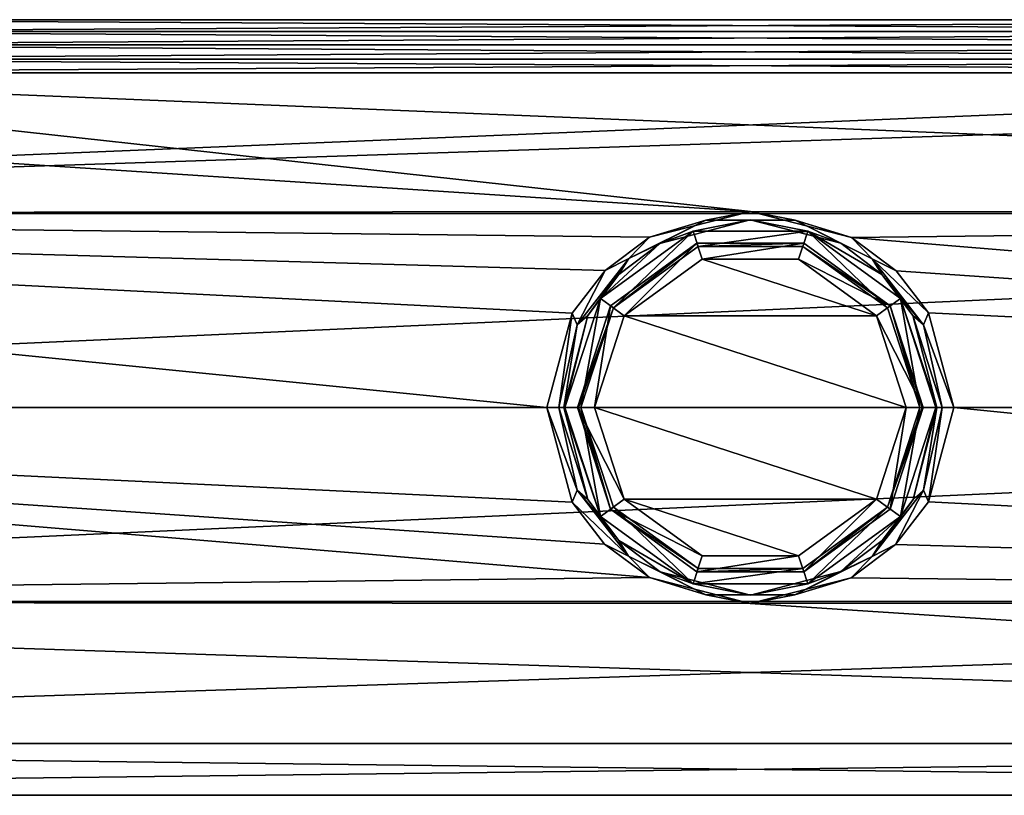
# Model space of a CAD drawing. Header units: metres. Extents: x -150 to 150, y -23 to 71.
# Tile 6 of 13: x -43 to 15, y -23 to 23. Entities that reach past the tile are written whole.
import ezdxf

# ---------------------------------------------------------------- set-up
doc = ezdxf.new("R2010")
doc.units = ezdxf.units.M
doc.layers.add('solid_26_009_130_XXX', color=7, linetype='CONTINUOUS')

msp = doc.modelspace()

# ---------------------------------------------------------------- linework, layer by layer
at = {"layer": 'solid_26_009_130_XXX'}
for points in [[(62.921299, 23), (-62.921299, 23), (-64.422195, 22.303703, 5.616481)], [(64.419624, 22.305586, 5.608996), (62.921299, 23), (-64.422195, 22.303703, 5.616481)], [(-64.419693, 22.305567, -5.609073), (-62.921299, 23), (64.422638, 22.303553, -5.617074)], [(64.422638, 22.303553, -5.617074), (-62.921299, 23), (62.921299, 23)], [(66.373909, 21.511745, 8.139091), (-64.422195, 22.303703, 5.616481), (-66.380585, 21.510267, 8.142999)], [(-66.373749, 21.51177, -8.139026), (-64.419693, 22.305567, -5.609073), (64.422638, 22.303553, -5.617074)], [(-66.373749, 21.51177, -8.139026), (64.422638, 22.303553, -5.617074), (66.380501, 21.510153, -8.143301)], [(66.373909, 21.511745, 8.139091), (64.419624, 22.305586, 5.608996), (-64.422195, 22.303703, 5.616481)], [(69.007988, 20.664591, 10.098251), (-66.380585, 21.510267, 8.142999), (-69.026115, 20.65926, 10.109155)], [(-69.008148, 20.664602, -10.098229), (-66.373749, 21.51177, -8.139026), (66.380501, 21.510153, -8.143301)], [(-69.008148, 20.664602, -10.098229), (66.380501, 21.510153, -8.143301), (69.026016, 20.659424, -10.108819)], [(69.007988, 20.664591, 10.098251), (66.373909, 21.511745, 8.139091), (-66.380585, 21.510267, 8.142999)], [(69.007988, 20.664591, 10.098251), (-69.026115, 20.65926, 10.109155), (-75.009285, 19.842169, 11.631351)], [(74.990715, 19.842169, 11.631351), (69.007988, 20.664591, 10.098251), (-75.009285, 19.842169, 11.631351)], [(-74.990974, 19.842237, -11.631233), (-69.008148, 20.664602, -10.098229), (75.009026, 19.842237, -11.631233)], [(-69.008148, 20.664602, -10.098229), (69.026016, 20.659424, -10.108819), (75.009026, 19.842237, -11.631233)], [(0.009334, 11.622487, -19.847363), (-127.5, 11.5, -19.918585), (-127.5, 19.918585, -11.5)], [(0.009334, 11.622487, -19.847363), (-127.5, 19.918585, -11.5), (-74.990974, 19.842237, -11.631233)], [(127.5, 19.918585, 11.5), (74.990715, 19.842169, 11.631351), (-127.5, 11.5, 19.918585)], [(127.5, 11.5, 19.918585), (127.5, 19.918585, 11.5), (-127.5, 11.5, 19.918585)], [(74.990715, 19.842169, 11.631351), (-75.009285, 19.842169, 11.631351), (-127.5, 11.5, 19.918585)], [(-74.990974, 19.842237, -11.631233), (75.009026, 19.842237, -11.631233), (127.5, 11.5, -19.918585)], [(0.009334, 11.622487, -19.847363), (-74.990974, 19.842237, -11.631233), (127.5, 11.5, -19.918585)], [(0.009334, 11.622487, -19.847363), (-5.977132, 10.096756, -20.665321), (-127.5, 11.5, -19.918585)], [(-12.069973, 0, -23), (-127.5, 0, -23), (-127.5, 11.5, -19.918585)], [(-10.572887, 5.602885, -22.307121), (-12.069973, 0, -23), (-127.5, 11.5, -19.918585)], [(-8.617329, 8.135077, -21.513264), (-10.572887, 5.602885, -22.307121), (-127.5, 11.5, -19.918585)], [(-5.977132, 10.096756, -20.665321), (-8.617329, 8.135077, -21.513264), (-127.5, 11.5, -19.918585)], [(127.5, 11.5, 19.918585), (-127.5, 11.5, 19.918585), (-127.5, 0, 23)], [(127.5, 0, 23), (127.5, 11.5, 19.918585), (-127.5, 0, 23)], [(-2.63973, 11.114694, -20.181046), (-7.218173, 8.829697, -21.353449), (-5.977132, 10.096756, -20.665321)], [(-2.63973, 11.114694, -20.181046), (-5.370833, 9.729246, -21.512562), (-7.218173, 8.829697, -21.353449)], [(-2.63973, 11.114694, -20.181046), (-5.977132, 10.096756, -20.665321), (0.009334, 11.622487, -19.847363)], [(-5.370833, 9.729246, -21.512562), (-0.007239, 11.127539, -20.693167), (-3.399002, 10.46165, -28)], [(-2.63973, 11.114694, -20.181046), (-0.007239, 11.127539, -20.693167), (-5.370833, 9.729246, -21.512562)], [(-0.007239, 11.127539, -20.693167), (3.399194, 10.46159, -28), (-3.399002, 10.46165, -28)], [(2.652673, 11.111604, -20.182819), (-2.63973, 11.114694, -20.181046), (0.009334, 11.622487, -19.847363)], [(2.652673, 11.111604, -20.182819), (-0.007239, 11.127539, -20.693167), (-2.63973, 11.114694, -20.181046)], [(-0.007239, 11.127539, -20.693167), (5.356764, 9.737083, -21.508335), (3.399194, 10.46159, -28)], [(2.652673, 11.111604, -20.182819), (5.356764, 9.737083, -21.508335), (-0.007239, 11.127539, -20.693167)], [(5.993629, 10.08392, -20.671589), (0.009334, 11.622487, -19.847363), (127.5, 11.5, -19.918585)], [(2.652673, 11.111604, -20.182819), (0.009334, 11.622487, -19.847363), (5.993629, 10.08392, -20.671589)], [(7.227271, 8.82215, -21.356838), (2.652673, 11.111604, -20.182819), (5.993629, 10.08392, -20.671589)], [(7.227271, 8.82215, -21.356838), (5.356764, 9.737083, -21.508335), (2.652673, 11.111604, -20.182819)], [(5.993629, 10.08392, -20.671589), (127.5, 11.5, -19.918585), (127.5, 0, -23)], [(-8.130516, 5.907386, -28), (-8.898938, 6.465994, -28), (-3.399002, 10.46165, -28)], [(-5.370833, 9.729246, -21.512562), (-3.399002, 10.46165, -28), (-8.898938, 6.465994, -28)], [(-7.218173, 8.829697, -21.353449), (-8.617329, 8.135077, -21.513264), (-5.977132, 10.096756, -20.665321)], [(-3.105158, 9.558269, -28), (-8.130516, 5.907386, -28), (-3.399002, 10.46165, -28)], [(-3.105158, 9.558269, -28), (-3.399002, 10.46165, -28), (3.399194, 10.46159, -28)], [(3.106376, 9.557873, -28), (-3.105158, 9.558269, -28), (3.399194, 10.46159, -28)], [(8.131269, 5.90635, -28), (3.106376, 9.557873, -28), (3.399194, 10.46159, -28)], [(8.131269, 5.90635, -28), (3.399194, 10.46159, -28), (8.899046, 6.465847, -28)], [(7.800384, 7.89425, -22.386679), (8.899046, 6.465847, -28), (3.399194, 10.46159, -28)], [(5.356764, 9.737083, -21.508335), (7.800384, 7.89425, -22.386679), (3.399194, 10.46159, -28)], [(8.657667, 8.103149, -21.525311), (5.993629, 10.08392, -20.671589), (127.5, 0, -23)], [(7.227271, 8.82215, -21.356838), (5.993629, 10.08392, -20.671589), (8.657667, 8.103149, -21.525311)], [(-7.811823, 7.882813, -22.391451), (-5.370833, 9.729246, -21.512562), (-8.898938, 6.465994, -28)], [(-8.292478, 6.024725, -39), (-3.167457, 9.748319, -39), (-7.483468, 5.43693, -40)], [(-8.292387, 6.02485, -28.200001), (-3.167457, 9.748319, -39), (-8.292478, 6.024725, -39)], [(-8.292387, 6.02485, -28.200001), (-8.130516, 5.907386, -28), (-3.167379, 9.748343, -28.200001)], [(-8.292387, 6.02485, -28.200001), (-3.167379, 9.748343, -28.200001), (-3.167457, 9.748319, -39)], [(-3.167379, 9.748343, -28.200001), (-8.130516, 5.907386, -28), (-3.105158, 9.558269, -28)], [(-7.218173, 8.829697, -21.353449), (-5.370833, 9.729246, -21.512562), (-7.811823, 7.882813, -22.391451)], [(-3.167457, 9.748319, -39), (-2.858458, 8.797256, -40), (-7.483468, 5.43693, -40)], [(-3.167379, 9.748343, -28.200001), (3.167454, 9.74832, -28.200001), (-3.167457, 9.748319, -39)], [(3.167454, 9.74832, -28.200001), (3.167457, 9.748319, -39), (-3.167457, 9.748319, -39)], [(-3.167457, 9.748319, -39), (3.167457, 9.748319, -39), (-2.858458, 8.797256, -40)], [(-3.167379, 9.748343, -28.200001), (-3.105158, 9.558269, -28), (3.167454, 9.74832, -28.200001)], [(3.167454, 9.74832, -28.200001), (-3.105158, 9.558269, -28), (3.106376, 9.557873, -28)], [(3.167457, 9.748319, -39), (2.858469, 8.797253, -40), (-2.858458, 8.797256, -40)], [(3.167457, 9.748319, -39), (8.292478, 6.024725, -39), (2.858469, 8.797253, -40)], [(3.167454, 9.74832, -28.200001), (3.106376, 9.557873, -28), (8.292434, 6.024786, -28.200001)], [(8.292434, 6.024786, -28.200001), (3.106376, 9.557873, -28), (8.131269, 5.90635, -28)], [(3.167454, 9.74832, -28.200001), (8.292434, 6.024786, -28.200001), (3.167457, 9.748319, -39)], [(8.292434, 6.024786, -28.200001), (8.292478, 6.024725, -39), (3.167457, 9.748319, -39)], [(7.227271, 8.82215, -21.356838), (7.800384, 7.89425, -22.386679), (5.356764, 9.737083, -21.508335)], [(-7.218173, 8.829697, -21.353449), (-10.270604, 4.902113, -22.699465), (-8.617329, 8.135077, -21.513264)], [(-7.218173, 8.829697, -21.353449), (-9.650757, 5.449718, -23.235495), (-10.270604, 4.902113, -22.699465)], [(-7.218173, 8.829697, -21.353449), (-7.811823, 7.882813, -22.391451), (-9.650757, 5.449718, -23.235495)], [(-7.483468, 5.43693, -40), (-2.858458, 8.797256, -40), (7.483481, 5.436911, -40)], [(-2.858458, 8.797256, -40), (2.858469, 8.797253, -40), (7.483481, 5.436911, -40)], [(8.292478, 6.024725, -39), (7.483481, 5.436911, -40), (2.858469, 8.797253, -40)], [(7.227271, 8.82215, -21.356838), (8.657667, 8.103149, -21.525311), (10.571868, 5.604692, -22.306667)], [(10.273384, 4.896267, -22.700905), (7.227271, 8.82215, -21.356838), (10.571868, 5.604692, -22.306667)], [(10.273384, 4.896267, -22.700905), (7.800384, 7.89425, -22.386679), (7.227271, 8.82215, -21.356838)], [(-10.270604, 4.902113, -22.699465), (-10.572887, 5.602885, -22.307121), (-8.617329, 8.135077, -21.513264)], [(-9.650757, 5.449718, -23.235495), (-7.811823, 7.882813, -22.391451), (-8.898938, 6.465994, -28)], [(7.800384, 7.89425, -22.386679), (9.643296, 5.463039, -23.231825), (8.899046, 6.465847, -28)], [(10.273384, 4.896267, -22.700905), (9.643296, 5.463039, -23.231825), (7.800384, 7.89425, -22.386679)], [(10.571868, 5.604692, -22.306667), (8.657667, 8.103149, -21.525311), (127.5, 0, -23)], [(-10.05, 0, -28), (-11, 0, -28), (-8.898938, 6.465994, -28)], [(-9.650757, 5.449718, -23.235495), (-8.898938, 6.465994, -28), (-11, 0, -28)], [(-8.130516, 5.907386, -28), (-10.05, 0, -28), (-8.898938, 6.465994, -28)], [(10.05, 0, -28), (8.131269, 5.90635, -28), (8.899046, 6.465847, -28)], [(10.05, 0, -28), (8.899046, 6.465847, -28), (11, 0, -28)], [(11.070125, 0, -23.98255), (11, 0, -28), (8.899046, 6.465847, -28)], [(9.643296, 5.463039, -23.231825), (11.070125, 0, -23.98255), (8.899046, 6.465847, -28)], [(-10.25, 0, -28.200001), (-8.130516, 5.907386, -28), (-8.292387, 6.02485, -28.200001)], [(-8.292387, 6.02485, -28.200001), (-8.292478, 6.024725, -39), (-10.25, 0, -39)], [(-10.25, 0, -28.200001), (-8.292387, 6.02485, -28.200001), (-10.25, 0, -39)], [(-10.25, 0, -39), (-8.292478, 6.024725, -39), (-9.25, 0, -40)], [(-10.191422, 0, -28.058578), (-8.130516, 5.907386, -28), (-10.25, 0, -28.200001)], [(-10.191422, 0, -28.058578), (-10.05, 0, -28), (-8.130516, 5.907386, -28)], [(-8.292478, 6.024725, -39), (-7.483468, 5.43693, -40), (-9.25, 0, -40)], [(8.292478, 6.024725, -39), (10.25, 0, -39), (7.483481, 5.436911, -40)], [(8.292434, 6.024786, -28.200001), (8.131269, 5.90635, -28), (10.05, 0, -28)], [(10.191422, 0, -28.058578), (8.292434, 6.024786, -28.200001), (10.05, 0, -28)], [(8.292434, 6.024786, -28.200001), (10.25, 0, -28.200001), (8.292478, 6.024725, -39)], [(10.191422, 0, -28.058578), (10.25, 0, -28.200001), (8.292434, 6.024786, -28.200001)], [(10.25, 0, -28.200001), (10.25, 0, -39), (8.292478, 6.024725, -39)], [(-11.3694, 0, -23.286419), (-12.069973, 0, -23), (-10.572887, 5.602885, -22.307121)], [(-10.270604, 4.902113, -22.699465), (-11.3694, 0, -23.286419), (-10.572887, 5.602885, -22.307121)], [(-11.070125, 0, -23.98255), (-9.650757, 5.449718, -23.235495), (-11, 0, -28)], [(-10.270604, 4.902113, -22.699465), (-9.650757, 5.449718, -23.235495), (-11.070125, 0, -23.98255)], [(-9.25, 0, -40), (-7.483468, 5.43693, -40), (9.25, 0, -40)], [(-7.483468, 5.43693, -40), (7.483481, 5.436911, -40), (9.25, 0, -40)], [(10.25, 0, -39), (9.25, 0, -40), (7.483481, 5.436911, -40)], [(11.3694, 0, -23.286419), (11.070125, 0, -23.98255), (9.643296, 5.463039, -23.231825)], [(11.3694, 0, -23.286419), (9.643296, 5.463039, -23.231825), (10.273384, 4.896267, -22.700905)], [(10.273384, 4.896267, -22.700905), (10.571868, 5.604692, -22.306667), (12.069973, 0, -23)], [(10.571868, 5.604692, -22.306667), (127.5, 0, -23), (12.069973, 0, -23)], [(-10.270604, 4.902113, -22.699465), (-11.070125, 0, -23.98255), (-11.3694, 0, -23.286419)], [(11.3694, 0, -23.286419), (10.273384, 4.896267, -22.700905), (12.069973, 0, -23)], [(-12.069973, 0, -23), (-10.571843, -5.604749, -22.306654), (-127.5, 0, -23)], [(-10.273383, -4.896269, -22.700905), (-10.571843, -5.604749, -22.306654), (-12.069973, 0, -23)], [(-10.273383, -4.896269, -22.700905), (-12.069973, 0, -23), (-11.3694, 0, -23.286419)], [(-9.643296, -5.463038, -23.231825), (-11.3694, 0, -23.286419), (-11.070125, 0, -23.98255)], [(-9.643296, -5.463038, -23.231825), (-10.273383, -4.896269, -22.700905), (-11.3694, 0, -23.286419)], [(-11.070125, 0, -23.98255), (-11, 0, -28), (-8.899046, -6.465847, -28)], [(-9.643296, -5.463038, -23.231825), (-11.070125, 0, -23.98255), (-8.899046, -6.465847, -28)], [(-10.05, 0, -28), (-8.899046, -6.465847, -28), (-11, 0, -28)], [(-10.25, 0, -39), (-9.25, 0, -40), (-7.483481, -5.436911, -40)], [(-8.292478, -6.024725, -39), (-10.25, 0, -39), (-7.483481, -5.436911, -40)], [(-8.292478, -6.024725, -39), (-10.25, 0, -28.200001), (-10.25, 0, -39)], [(-8.292434, -6.024786, -28.200001), (-10.191422, 0, -28.058578), (-10.25, 0, -28.200001)], [(-8.292478, -6.024725, -39), (-8.292434, -6.024786, -28.200001), (-10.25, 0, -28.200001)], [(7.483468, -5.43693, -40), (-9.25, 0, -40), (9.25, 0, -40)], [(7.483468, -5.43693, -40), (-7.483481, -5.436911, -40), (-9.25, 0, -40)], [(8.130516, -5.907386, -28), (10.05, 0, -28), (8.898938, -6.465994, -28)], [(10.191422, 0, -28.058578), (10.05, 0, -28), (8.130516, -5.907386, -28)], [(10.191422, 0, -28.058578), (8.130516, -5.907386, -28), (10.25, 0, -28.200001)], [(10.05, 0, -28), (11, 0, -28), (8.898938, -6.465994, -28)], [(9.650751, -5.449728, -23.235493), (11, 0, -28), (11.070125, 0, -23.98255)], [(9.650751, -5.449728, -23.235493), (11.070125, 0, -23.98255), (10.270605, -4.902112, -22.699465)], [(10.270605, -4.902112, -22.699465), (11.070125, 0, -23.98255), (11.3694, 0, -23.286419)], [(-5.993629, -10.083918, -20.671589), (-127.5, -11.5, -19.918585), (-127.5, 0, -23)], [(-8.657578, -8.103235, -21.525278), (-5.993629, -10.083918, -20.671589), (-127.5, 0, -23)], [(-10.571843, -5.604749, -22.306654), (-8.657578, -8.103235, -21.525278), (-127.5, 0, -23)], [(127.5, 0, 23), (-127.5, 0, 23), (-127.5, -11.5, 19.918585)], [(127.5, -11.5, 19.918585), (127.5, 0, 23), (-127.5, -11.5, 19.918585)], [(-8.292434, -6.024786, -28.200001), (-10.05, 0, -28), (-10.191422, 0, -28.058578)], [(-8.131269, -5.90635, -28), (-8.899046, -6.465847, -28), (-10.05, 0, -28)], [(-8.292434, -6.024786, -28.200001), (-8.131269, -5.90635, -28), (-10.05, 0, -28)], [(8.292478, -6.024725, -39), (7.483468, -5.43693, -40), (9.25, 0, -40)], [(8.292387, -6.02485, -28.200001), (10.25, 0, -28.200001), (8.130516, -5.907386, -28)], [(8.292387, -6.02485, -28.200001), (10.25, 0, -39), (10.25, 0, -28.200001)], [(8.292478, -6.024725, -39), (10.25, 0, -39), (8.292387, -6.02485, -28.200001)], [(8.292478, -6.024725, -39), (9.25, 0, -40), (10.25, 0, -39)], [(9.650751, -5.449728, -23.235493), (8.898938, -6.465994, -28), (11, 0, -28)], [(10.270605, -4.902112, -22.699465), (11.3694, 0, -23.286419), (10.572888, -5.602874, -22.307125)], [(10.572888, -5.602874, -22.307125), (12.069973, 0, -23), (127.5, -11.5, -19.918585)], [(11.3694, 0, -23.286419), (12.069973, 0, -23), (10.572888, -5.602874, -22.307125)], [(12.069973, 0, -23), (127.5, 0, -23), (127.5, -11.5, -19.918585)], [(-10.273383, -4.896269, -22.700905), (-7.227268, -8.822153, -21.356838), (-10.571843, -5.604749, -22.306654)], [(-7.800385, -7.894249, -22.386679), (-7.227268, -8.822153, -21.356838), (-10.273383, -4.896269, -22.700905)], [(-9.643296, -5.463038, -23.231825), (-7.800385, -7.894249, -22.386679), (-10.273383, -4.896269, -22.700905)], [(7.218174, -8.829696, -21.353449), (10.270605, -4.902112, -22.699465), (8.617292, -8.135111, -21.51325)], [(9.650751, -5.449728, -23.235493), (10.270605, -4.902112, -22.699465), (7.218174, -8.829696, -21.353449)], [(10.270605, -4.902112, -22.699465), (10.572888, -5.602874, -22.307125), (8.617292, -8.135111, -21.51325)], [(-7.227268, -8.822153, -21.356838), (-8.657578, -8.103235, -21.525278), (-10.571843, -5.604749, -22.306654)], [(-9.643296, -5.463038, -23.231825), (-8.899046, -6.465847, -28), (-7.800385, -7.894249, -22.386679)], [(-8.292478, -6.024725, -39), (-7.483481, -5.436911, -40), (-2.858469, -8.797253, -40)], [(2.858458, -8.797256, -40), (-2.858469, -8.797253, -40), (-7.483481, -5.436911, -40)], [(7.483468, -5.43693, -40), (2.858458, -8.797256, -40), (-7.483481, -5.436911, -40)], [(3.167457, -9.748319, -39), (2.858458, -8.797256, -40), (7.483468, -5.43693, -40)], [(3.167457, -9.748319, -39), (7.483468, -5.43693, -40), (8.292478, -6.024725, -39)], [(7.811814, -7.882822, -22.391449), (9.650751, -5.449728, -23.235493), (7.218174, -8.829696, -21.353449)], [(7.811814, -7.882822, -22.391449), (8.898938, -6.465994, -28), (9.650751, -5.449728, -23.235493)], [(8.617292, -8.135111, -21.51325), (10.572888, -5.602874, -22.307125), (127.5, -11.5, -19.918585)], [(-8.131269, -5.90635, -28), (-3.399194, -10.46159, -28), (-8.899046, -6.465847, -28)], [(-8.292478, -6.024725, -39), (-2.858469, -8.797253, -40), (-3.167457, -9.748319, -39)], [(-8.292478, -6.024725, -39), (-3.167457, -9.748319, -39), (-8.292434, -6.024786, -28.200001)], [(-8.292434, -6.024786, -28.200001), (-3.106376, -9.557873, -28), (-8.131269, -5.90635, -28)], [(-8.292434, -6.024786, -28.200001), (-3.167454, -9.74832, -28.200001), (-3.106376, -9.557873, -28)], [(-3.167457, -9.748319, -39), (-3.167454, -9.74832, -28.200001), (-8.292434, -6.024786, -28.200001)], [(-8.131269, -5.90635, -28), (-3.106376, -9.557873, -28), (-3.399194, -10.46159, -28)], [(3.105158, -9.558269, -28), (8.130516, -5.907386, -28), (3.399002, -10.46165, -28)], [(3.167379, -9.748343, -28.200001), (8.130516, -5.907386, -28), (3.105158, -9.558269, -28)], [(3.167379, -9.748343, -28.200001), (8.292387, -6.02485, -28.200001), (8.130516, -5.907386, -28)], [(3.167457, -9.748319, -39), (8.292387, -6.02485, -28.200001), (3.167379, -9.748343, -28.200001)], [(3.167457, -9.748319, -39), (8.292478, -6.024725, -39), (8.292387, -6.02485, -28.200001)], [(8.130516, -5.907386, -28), (8.898938, -6.465994, -28), (3.399002, -10.46165, -28)], [(-7.800385, -7.894249, -22.386679), (-8.899046, -6.465847, -28), (-3.399194, -10.46159, -28)], [(5.370826, -9.72925, -21.51256), (3.399002, -10.46165, -28), (8.898938, -6.465994, -28)], [(5.370826, -9.72925, -21.51256), (8.898938, -6.465994, -28), (7.811814, -7.882822, -22.391449)], [(-7.227268, -8.822153, -21.356838), (-5.993629, -10.083918, -20.671589), (-8.657578, -8.103235, -21.525278)], [(-7.800385, -7.894249, -22.386679), (-3.399194, -10.46159, -28), (-5.356766, -9.737082, -21.508337)], [(-7.800385, -7.894249, -22.386679), (-5.356766, -9.737082, -21.508337), (-7.227268, -8.822153, -21.356838)], [(5.370826, -9.72925, -21.51256), (7.811814, -7.882822, -22.391449), (7.218174, -8.829696, -21.353449)], [(5.977179, -10.096733, -20.665333), (8.617292, -8.135111, -21.51325), (127.5, -11.5, -19.918585)], [(7.218174, -8.829696, -21.353449), (8.617292, -8.135111, -21.51325), (5.977179, -10.096733, -20.665333)], [(-7.227268, -8.822153, -21.356838), (-2.652668, -11.111606, -20.182817), (-5.993629, -10.083918, -20.671589)], [(-5.356766, -9.737082, -21.508337), (-2.652668, -11.111606, -20.182817), (-7.227268, -8.822153, -21.356838)], [(-3.167457, -9.748319, -39), (-2.858469, -8.797253, -40), (2.858458, -8.797256, -40)], [(-3.167457, -9.748319, -39), (2.858458, -8.797256, -40), (3.167457, -9.748319, -39)], [(2.63973, -11.114694, -20.181046), (7.218174, -8.829696, -21.353449), (5.977179, -10.096733, -20.665333)], [(5.370826, -9.72925, -21.51256), (7.218174, -8.829696, -21.353449), (2.63973, -11.114694, -20.181046)], [(-5.356766, -9.737082, -21.508337), (-3.399194, -10.46159, -28), (0.007233, -11.127539, -20.693165)], [(-5.356766, -9.737082, -21.508337), (0.007233, -11.127539, -20.693165), (-2.652668, -11.111606, -20.182817)], [(-3.106376, -9.557873, -28), (3.105158, -9.558269, -28), (-3.399194, -10.46159, -28)], [(3.105158, -9.558269, -28), (3.399002, -10.46165, -28), (-3.399194, -10.46159, -28)], [(-3.167457, -9.748319, -39), (3.167457, -9.748319, -39), (-3.167454, -9.74832, -28.200001)], [(-3.167454, -9.74832, -28.200001), (3.105158, -9.558269, -28), (-3.106376, -9.557873, -28)], [(-3.167454, -9.74832, -28.200001), (3.167379, -9.748343, -28.200001), (3.105158, -9.558269, -28)], [(3.167457, -9.748319, -39), (3.167379, -9.748343, -28.200001), (-3.167454, -9.74832, -28.200001)], [(0.007233, -11.127539, -20.693165), (3.399002, -10.46165, -28), (5.370826, -9.72925, -21.51256)], [(0.007233, -11.127539, -20.693165), (5.370826, -9.72925, -21.51256), (2.63973, -11.114694, -20.181046)], [(-5.993629, -10.083918, -20.671589), (-0.009345, -11.622494, -19.847359), (-127.5, -11.5, -19.918585)], [(-2.652668, -11.111606, -20.182817), (-0.009345, -11.622494, -19.847359), (-5.993629, -10.083918, -20.671589)], [(0.007233, -11.127539, -20.693165), (-3.399194, -10.46159, -28), (3.399002, -10.46165, -28)], [(-0.009345, -11.622494, -19.847359), (5.977179, -10.096733, -20.665333), (127.5, -11.5, -19.918585)], [(2.63973, -11.114694, -20.181046), (5.977179, -10.096733, -20.665333), (-0.009345, -11.622494, -19.847359)], [(127.5, -19.918585, -11.5), (-127.5, -19.918585, -11.5), (-127.5, -11.5, -19.918585)], [(-0.009345, -11.622494, -19.847359), (127.5, -19.918585, -11.5), (-127.5, -11.5, -19.918585)], [(127.5, -11.5, 19.918585), (-127.5, -11.5, 19.918585), (-127.5, -19.918585, 11.5)], [(127.5, -19.918585, 11.5), (127.5, -11.5, 19.918585), (-127.5, -19.918585, 11.5)], [(-2.652668, -11.111606, -20.182817), (2.63973, -11.114694, -20.181046), (-0.009345, -11.622494, -19.847359)], [(0.007233, -11.127539, -20.693165), (2.63973, -11.114694, -20.181046), (-2.652668, -11.111606, -20.182817)], [(-0.009345, -11.622494, -19.847359), (127.5, -11.5, -19.918585), (127.5, -19.918585, -11.5)], [(127.5, -23), (-127.5, -23), (-127.5, -19.918585, -11.5)], [(127.5, -19.918585, 11.5), (-127.5, -19.918585, 11.5), (-127.5, -23)], [(127.5, -19.918585, 11.5), (-127.5, -23), (127.5, -23)], [(127.5, -19.918585, -11.5), (127.5, -23), (-127.5, -19.918585, -11.5)]]:
    msp.add_3dface(points, dxfattribs=at)

doc.saveas('drawing.dxf')
